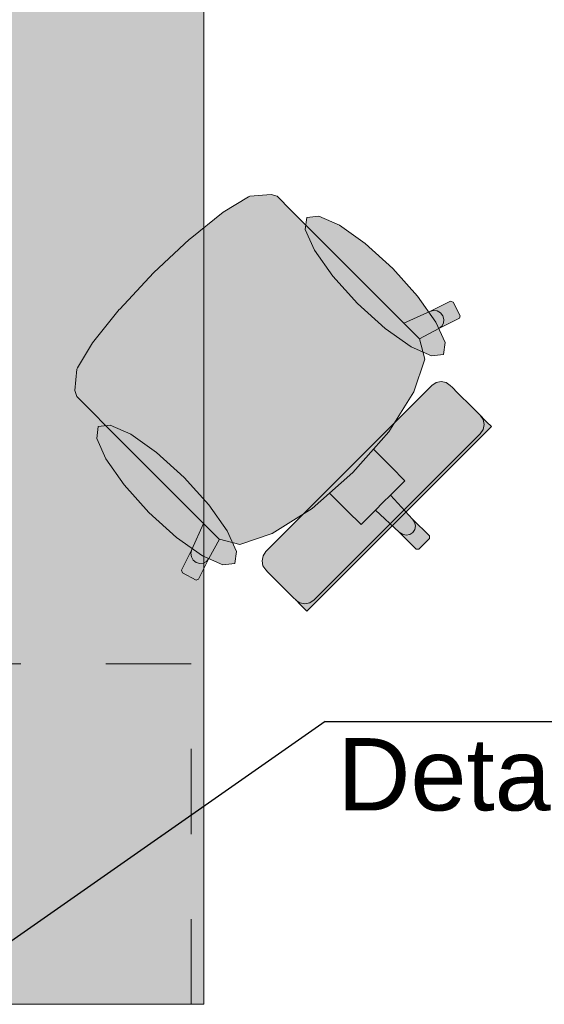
# Model space of a CAD drawing. Header units: metres. Extents: x -3.6 to 85.2, y -11 to 16.8.
# Tile 13 of 256: x 0.819 to 1.435, y 1.01 to 2.167. Entities that reach past the tile are written whole.
import ezdxf

# ---------------------------------------------------------------- set-up
doc = ezdxf.new("R2010")
doc.units = ezdxf.units.M
doc.header["$MEASUREMENT"] = 0
doc.linetypes.add('Strichlinie eng', pattern=[0.115, 0.075, -0.04])
doc.layers.add('208 - Marker.Detail', color=7, linetype='Continuous')
doc.layers.add('Neubau_701 - Einrichtung.Möbel', color=7, linetype='Continuous')
doc.styles.add('ERSTELLTER_STIL_2', font='txt')

msp = doc.modelspace()

# ---------------------------------------------------------------- hatches: boundary and pattern name
at = {"layer": 'Neubau_701 - Einrichtung.Möbel', "linetype": 'Continuous', "lineweight": 0, "true_color": 0x3a3a3a}
for points in [[(0.235, 3.01), (0.235, 1.01), (1.035, 1.01), (1.035, 2.21), (2.435, 2.21), (2.435, 3.01)], [(1.1573, 1.923), (1.1378, 1.9425), (1.1211, 1.9592), (1.1141, 1.9615), (1.089, 1.9592), (1.0874, 1.9586), (1.058, 1.9407), (1.0189, 1.9093), (1.0183, 1.9088), (0.9759, 1.8691), (1.2941, 1.5509), (1.3003, 1.5571), (1.3002, 1.5602), (1.2803, 1.5801), (1.2544, 1.608), (1.2715, 1.6251), (1.2554, 1.6412), (1.2345, 1.6621), (1.2524, 1.6826), (1.282, 1.7294), (1.2947, 1.7677), (1.2886, 1.7916), (1.3113, 1.8039), (1.3357, 1.8159), (1.3366, 1.8189), (1.3281, 1.835), (1.3251, 1.8361), (1.3008, 1.824), (1.2701, 1.8102)], [(1.2573, 1.8744), (1.2249, 1.9036), (1.1944, 1.9251), (1.1703, 1.9359), (1.1562, 1.9341), (1.1544, 1.9201), (1.1652, 1.8959), (1.1868, 1.8654), (1.2159, 1.8331), (1.2483, 1.8039), (1.2788, 1.7823), (1.3029, 1.7716), (1.317, 1.7733), (1.3188, 1.7874), (1.308, 1.8115), (1.2864, 1.842)], [(0.922, 1.6877), (1.0347, 1.5749), (1.0209, 1.5442), (1.0089, 1.5199), (1.0099, 1.5168), (1.0261, 1.5084), (1.029, 1.5093), (1.0411, 1.5336), (1.0534, 1.5564), (1.0773, 1.5503), (1.1156, 1.5629), (1.1624, 1.5925), (1.1829, 1.6105), (1.2037, 1.5896), (1.2199, 1.5735), (1.237, 1.5906), (1.2648, 1.5646), (1.2847, 1.5447), (1.2879, 1.5447), (1.2941, 1.5509), (0.9759, 1.8691), (0.9362, 1.8267), (0.9357, 1.8261), (0.9042, 1.7869), (0.8864, 1.7576), (0.8858, 1.756), (0.8835, 1.7309), (0.8858, 1.7239), (0.9025, 1.7071)], [(1.3032, 1.737), (1.2056, 1.6394), (1.2648, 1.5802), (1.3732, 1.6887), (1.3679, 1.694), (1.3655, 1.6964), (1.36, 1.7019), (1.3576, 1.7043), (1.3504, 1.7115), (1.333, 1.7289), (1.3273, 1.7346), (1.3248, 1.7371), (1.3199, 1.7404), (1.314, 1.7415), (1.3082, 1.7403)], [(0.9706, 1.5877), (1.0029, 1.5585), (1.0335, 1.537), (1.0576, 1.5262), (1.0716, 1.528), (1.0734, 1.542), (1.0627, 1.5662), (1.0411, 1.5967), (1.0119, 1.629), (0.9796, 1.6582), (0.9491, 1.6798), (0.9249, 1.6905), (0.9109, 1.6887), (0.9091, 1.6747), (0.9198, 1.6506), (0.9414, 1.6201)], [(1.108, 1.5418), (1.1047, 1.5368), (1.1035, 1.5309), (1.1046, 1.5251), (1.1079, 1.5202), (1.1103, 1.5177), (1.1161, 1.5119), (1.1335, 1.4946), (1.1406, 1.4874), (1.1431, 1.485), (1.1486, 1.4794), (1.151, 1.477), (1.1563, 1.4718), (1.2648, 1.5802), (1.2056, 1.6394)]]:
    msp.add_hatch(color=250, dxfattribs=at).paths.add_polyline_path(points)

# ---------------------------------------------------------------- linework, layer by layer
at = {"layer": '208 - Marker.Detail', "color": 30, "linetype": 'Continuous', "lineweight": 25, "true_color": 0xff6e00}
for p, q in [((1.1776, 1.3421), (0.7845, 1.0673)), ((1.1776, 1.3421), (1.2276, 1.3421)), ((1.2276, 1.3421), (2.9776, 1.3421))]:
    msp.add_line(p, q, dxfattribs=at)
at = {"layer": 'Neubau_701 - Einrichtung.Möbel', "color": 7, "linetype": 'Continuous', "lineweight": 5, "true_color": 0xebebeb}
for p, q in [((1.058, 1.9407), (1.0874, 1.9586)), ((1.0874, 1.9586), (1.089, 1.9592)), ((1.089, 1.9592), (1.1141, 1.9615)), ((1.1141, 1.9615), (1.1211, 1.9592)), ((1.1211, 1.9592), (1.1378, 1.9425)), ((1.0189, 1.9093), (1.058, 1.9407)), ((1.1378, 1.9425), (1.1573, 1.923)), ((1.1573, 1.923), (1.2701, 1.8102)), ((0.9759, 1.8691), (1.0183, 1.9088)), ((1.0183, 1.9088), (1.0189, 1.9093)), ((0.9759, 1.8691), (0.9362, 1.8267)), ((1.3008, 1.824), (1.3251, 1.8361)), ((1.3251, 1.8361), (1.3281, 1.835)), ((1.3281, 1.835), (1.3366, 1.8189)), ((0.9357, 1.8261), (0.9042, 1.7869)), ((0.9362, 1.8267), (0.9357, 1.8261)), ((1.2701, 1.8102), (1.3008, 1.824)), ((1.3008, 1.824), (1.305, 1.8251)), ((1.305, 1.8251), (1.3093, 1.8245)), ((1.3093, 1.8245), (1.3132, 1.8223)), ((1.3132, 1.8223), (1.3159, 1.8189)), ((1.3159, 1.8189), (1.3172, 1.8146)), ((1.3366, 1.8189), (1.3357, 1.8159)), ((1.2885, 1.7918), (1.2701, 1.8102)), ((1.3357, 1.8159), (1.3113, 1.8039)), ((1.3147, 1.8065), (1.3113, 1.8039)), ((1.3168, 1.8103), (1.3147, 1.8065)), ((1.3172, 1.8146), (1.3168, 1.8103)), ((1.3113, 1.8039), (1.2886, 1.7916)), ((0.9042, 1.7869), (0.8864, 1.7576)), ((1.2885, 1.7918), (1.2886, 1.7916)), ((1.2886, 1.7916), (1.2947, 1.7677)), ((1.2947, 1.7677), (1.282, 1.7294)), ((0.8858, 1.756), (0.8835, 1.7309)), ((0.8864, 1.7576), (0.8858, 1.756)), ((1.2056, 1.6394), (1.3032, 1.737)), ((1.3032, 1.737), (1.3082, 1.7403)), ((1.3082, 1.7403), (1.314, 1.7415)), ((1.314, 1.7415), (1.3199, 1.7404)), ((1.3199, 1.7404), (1.3248, 1.7371)), ((1.3248, 1.7371), (1.3273, 1.7346)), ((0.8835, 1.7309), (0.8858, 1.7239)), ((0.8858, 1.7239), (0.9025, 1.7071)), ((1.282, 1.7294), (1.2524, 1.6826)), ((1.3273, 1.7346), (1.333, 1.7289)), ((1.333, 1.7289), (1.3504, 1.7115)), ((0.9025, 1.7071), (0.922, 1.6877)), ((1.3504, 1.7115), (1.3576, 1.7043)), ((1.3576, 1.7043), (1.36, 1.7019)), ((1.3633, 1.6969), (1.36, 1.7019)), ((1.36, 1.7019), (1.3655, 1.6964)), ((1.3645, 1.6911), (1.3633, 1.6969)), ((1.3633, 1.6852), (1.3645, 1.6911)), ((1.3655, 1.6964), (1.3679, 1.694)), ((1.3679, 1.694), (1.3732, 1.6887)), ((0.922, 1.6877), (1.0347, 1.5749)), ((1.2524, 1.6826), (1.2345, 1.6621)), ((1.2623, 1.5827), (1.3599, 1.6803)), ((1.3732, 1.6887), (1.2648, 1.5802)), ((1.3599, 1.6803), (1.3633, 1.6852)), ((1.2345, 1.6621), (1.2104, 1.6346)), ((1.2345, 1.6621), (1.2554, 1.6412)), ((1.2056, 1.6394), (1.108, 1.5418)), ((1.1829, 1.6105), (1.2104, 1.6346)), ((1.2554, 1.6412), (1.2715, 1.6251)), ((1.2715, 1.6251), (1.2544, 1.608)), ((1.1624, 1.5925), (1.1829, 1.6105)), ((1.1829, 1.6105), (1.2037, 1.5896)), ((1.2544, 1.608), (1.2457, 1.5993)), ((1.2544, 1.608), (1.2803, 1.5801)), ((1.237, 1.5906), (1.2457, 1.5993)), ((1.1156, 1.5629), (1.1624, 1.5925)), ((1.2037, 1.5896), (1.2199, 1.5735)), ((1.2199, 1.5735), (1.237, 1.5906)), ((1.237, 1.5906), (1.2648, 1.5646)), ((1.0347, 1.5749), (1.0209, 1.5442)), ((1.0532, 1.5564), (1.0347, 1.5749)), ((1.1563, 1.4718), (1.2648, 1.5802)), ((1.2623, 1.5827), (1.1647, 1.4851)), ((1.2803, 1.5801), (1.2828, 1.5765)), ((1.2803, 1.5801), (1.3002, 1.5602)), ((1.2828, 1.5765), (1.2838, 1.5722)), ((1.0773, 1.5503), (1.1156, 1.5629)), ((1.2648, 1.5646), (1.2685, 1.5622)), ((1.2648, 1.5646), (1.2847, 1.5447)), ((1.2685, 1.5622), (1.2728, 1.5612)), ((1.2728, 1.5612), (1.2771, 1.562)), ((1.2771, 1.562), (1.2807, 1.5643)), ((1.283, 1.5679), (1.2807, 1.5643)), ((1.2838, 1.5722), (1.283, 1.5679)), ((1.0411, 1.5336), (1.0534, 1.5564)), ((1.0532, 1.5564), (1.0534, 1.5564)), ((1.0534, 1.5564), (1.0773, 1.5503)), ((1.2879, 1.5447), (1.2941, 1.5509)), ((1.3003, 1.5571), (1.2941, 1.5509)), ((1.3002, 1.5602), (1.3003, 1.5571)), ((1.0209, 1.5442), (1.0089, 1.5199)), ((1.0209, 1.5442), (1.0198, 1.54)), ((1.0198, 1.54), (1.0204, 1.5357)), ((1.108, 1.5418), (1.1047, 1.5368)), ((1.2847, 1.5447), (1.2879, 1.5447)), ((1.0204, 1.5357), (1.0226, 1.5318)), ((1.0226, 1.5318), (1.0261, 1.5291)), ((1.0261, 1.5291), (1.0303, 1.5278)), ((1.029, 1.5093), (1.0411, 1.5336)), ((1.0303, 1.5278), (1.0347, 1.5282)), ((1.0347, 1.5282), (1.0384, 1.5303)), ((1.0384, 1.5303), (1.0411, 1.5336)), ((1.1047, 1.5368), (1.1035, 1.5309)), ((1.1035, 1.5309), (1.1046, 1.5251)), ((1.0089, 1.5199), (1.0099, 1.5168)), ((1.0099, 1.5168), (1.0261, 1.5084)), ((1.1046, 1.5251), (1.1079, 1.5202)), ((1.1079, 1.5202), (1.1103, 1.5177)), ((1.1103, 1.5177), (1.1161, 1.5119)), ((1.0261, 1.5084), (1.029, 1.5093)), ((1.1161, 1.5119), (1.1335, 1.4946)), ((1.1335, 1.4946), (1.1406, 1.4874)), ((1.1406, 1.4874), (1.1431, 1.485)), ((1.1431, 1.485), (1.1486, 1.4794)), ((1.1481, 1.4817), (1.1431, 1.4849)), ((1.1539, 1.4805), (1.1481, 1.4817)), ((1.1597, 1.4817), (1.1539, 1.4805)), ((1.1647, 1.4851), (1.1597, 1.4817)), ((1.1486, 1.4794), (1.151, 1.477)), ((1.151, 1.477), (1.1563, 1.4718))]:
    msp.add_line(p, q, dxfattribs=at)
at = {"layer": 'Neubau_701 - Einrichtung.Möbel', "color": 7, "linetype": 'Strichlinie eng', "lineweight": 5, "true_color": 0xebebeb}
for p, q in [((1.02, 1.41), (0.235, 1.41)), ((1.02, 1.01), (1.02, 1.41))]:
    msp.add_line(p, q, dxfattribs=at)
at = {"layer": 'Neubau_701 - Einrichtung.Möbel', "color": 7, "linetype": 'Continuous', "lineweight": 5, "true_color": 0xebebeb, "flags": 128}
for points in [[(0.235, 3.01), (0.235, 1.01), (1.035, 1.01), (1.035, 2.21), (2.435, 2.21), (2.435, 3.01)], [(1.2573, 1.8744), (1.2864, 1.842), (1.308, 1.8115), (1.3188, 1.7874), (1.317, 1.7733), (1.3029, 1.7716), (1.2788, 1.7823), (1.2483, 1.8039), (1.2159, 1.8331), (1.1868, 1.8654), (1.1652, 1.8959), (1.1544, 1.9201), (1.1562, 1.9341), (1.1703, 1.9359), (1.1944, 1.9251), (1.2249, 1.9036)], [(0.9706, 1.5877), (1.0029, 1.5585), (1.0335, 1.537), (1.0576, 1.5262), (1.0716, 1.528), (1.0734, 1.542), (1.0627, 1.5662), (1.0411, 1.5967), (1.0119, 1.629), (0.9796, 1.6582), (0.9491, 1.6798), (0.9249, 1.6905), (0.9109, 1.6887), (0.9091, 1.6747), (0.9198, 1.6506), (0.9414, 1.6201)]]:
    msp.add_lwpolyline(points, close=True, dxfattribs=at)

# ---------------------------------------------------------------- texts
at = {"layer": '208 - Marker.Detail', "color": 30, "lineweight": 25, "true_color": 0xff6e00, "insert": (1.1922, 1.3227), "char_height": 0.085, "attachment_point": 1, "style": 'ERSTELLTER_STIL_2'}
msp.add_mtext('\\A1;{\\pql;\\fArial|b0|i0|c0|p38;Detail - Trockenbau Stütze Achse 1}', dxfattribs=at)

doc.saveas('drawing.dxf')
